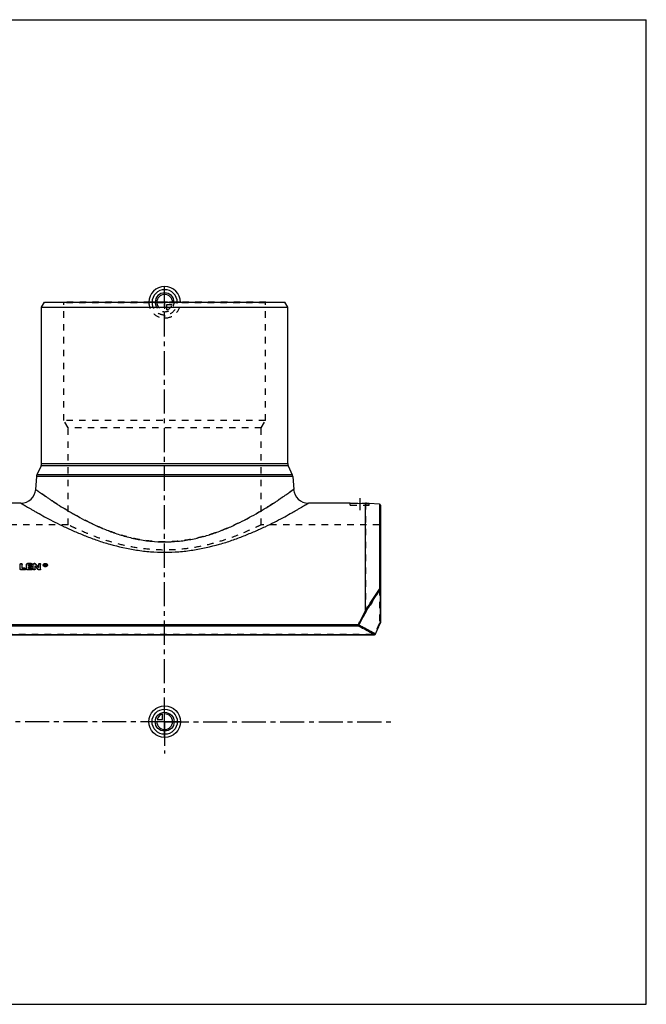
# Model space of a CAD drawing. Header units: millimetres. Extents: x 0 to 1000, y 0 to 1000.
# Tile 2 of 2: x 364 to 1000, y 0 to 1000. Entities that reach past the tile are written whole.
import ezdxf

# ---------------------------------------------------------------- set-up
doc = ezdxf.new("R2010")
doc.units = ezdxf.units.MM
doc.header["$LTSCALE"] = 65.185185
doc.linetypes.add('CENTER', pattern=[0.6, 0.375, -0.075, 0.075, -0.075])
doc.linetypes.add('HIDDEN', pattern=[0.2, 0.1, -0.1])
doc.layers.get('0').update_dxf_attribs({"linetype": 'CONTINUOUS'})
for name, color, linetype in [('ACHSEN_S', 7, 'CONTINUOUS'), ('FASEN', 7, 'CONTINUOUS'), ('KOERPER', 7, 'CONTINUOUS'), ('KONST.EL_MIT_GEO', 7, 'CONTINUOUS'), ('KURVEN', 7, 'CONTINUOUS'), ('RUNDUNG', 7, 'CONTINUOUS'), ('SCHNITT', 7, 'CONTINUOUS')]:
    doc.layers.add(name, color=color, linetype=linetype)

msp = doc.modelspace()

# ---------------------------------------------------------------- linework, layer by layer
at = {"color": 7, "linetype": 'Continuous'}
for p, q in [((0, 1000), (1000, 1000)), ((1000, 0), (1000, 1000)), ((0, 0), (1000, 0))]:
    msp.add_line(p, q, dxfattribs=at)
at = {"layer": 'ACHSEN_S', "color": 40, "linetype": 'CENTER'}
for q in [(511, 725.2), (272.3, 287), (741.2, 287), (511, 254.8)]:
    msp.add_line((511, 287), q, dxfattribs=at)
at = {"layer": 'FASEN', "color": 7, "linetype": 'Continuous'}
for p, q in [((386, 708), (388.9, 713)), ((388.9, 713), (633.1, 713)), ((636, 708), (633.1, 713)), ((386, 708), (636, 708)), ((729.1, 507.8), (718.5, 508.7))]:
    msp.add_line(p, q, dxfattribs=at)
at = {"layer": 'KOERPER', "color": 7, "linetype": 'Continuous'}
for p, q in [((386, 549.1), (386, 708)), ((636, 549.1), (636, 708)), ((365.1, 509), (322.5, 509)), ((699.5, 509), (656.9, 509))]:
    msp.add_line(p, q, dxfattribs=at)
at = {"layer": 'KOERPER', "color": 8, "linetype": 'HIDDEN'}
for p, q in [((413, 487), (293, 487)), ((729, 487), (609, 487))]:
    msp.add_line(p, q, dxfattribs=at)
at = {"layer": 'KONST.EL_MIT_GEO', "color": 8, "linetype": 'HIDDEN'}
for p, q in [((408.7, 712.5), (408.2, 713)), ((613.8, 713), (408.2, 713)), ((408.7, 593), (408.7, 712.5)), ((613.3, 712.5), (408.7, 712.5)), ((613.3, 712.5), (613.8, 713)), ((613.3, 593), (613.3, 712.5)), ((413, 585.6), (408.7, 593)), ((613.3, 593), (408.7, 593)), ((609, 585.6), (613.3, 593)), ((413, 487), (413, 585.6)), ((609, 585.6), (413, 585.6)), ((609, 487), (609, 585.6)), ((366.3, 442.6), (366.3, 442.8)), ((369, 442.6), (366.3, 442.6)), ((369, 442.6), (369, 442.8)), ((371.9, 447.4), (371.9, 447.6)), ((375.6, 447.4), (371.9, 447.4)), ((372.9, 445.1), (372.9, 445.3)), ((375.2, 445.1), (372.9, 445.1)), ((372.9, 442.6), (372.9, 442.8)), ((375.6, 442.6), (372.9, 442.6)), ((375.2, 445.1), (375.2, 445.3)), ((375.6, 447.4), (375.6, 447.6)), ((375.6, 442.6), (375.6, 442.8)), ((378.5, 447.4), (378.5, 447.6)), ((379.2, 447.4), (378.5, 447.4)), ((379.2, 447.4), (379.2, 447.6)), ((380, 447.1), (380, 447.3)), ((383.1, 443.6), (383.1, 443.8)), ((385.1, 441.9), (385.1, 442.1)), ((387.7, 445.9), (387.7, 446.1)), ((388.2, 445.9), (388.2, 446.1)), ((389.8, 446.7), (389.4, 446.7)), ((389.7, 446), (389.7, 446.2)), ((389.8, 446), (389.7, 446)), ((389.8, 446.7), (389.8, 447)), ((389.8, 446), (389.8, 446.2)), ((390, 446.2), (390, 446.4)), ((390.1, 445.9), (390.1, 446.1)), ((390.3, 446.3), (390.3, 446.4)), ((391.5, 445.9), (391.5, 446.1)), ((392, 445.9), (392, 446.1))]:
    msp.add_line(p, q, dxfattribs=at)
at = {"layer": 'KONST.EL_MIT_GEO', "color": 7, "linetype": 'Continuous'}
for p, q in [((364.3, 441.9), (364.3, 447)), ((365.3, 441.2), (365.3, 441.4)), ((369, 441.4), (365.3, 441.4)), ((369, 441.2), (365.3, 441.2)), ((366.3, 442.8), (366.3, 447)), ((369, 442.8), (366.3, 442.8)), ((369, 441.2), (369, 441.4)), ((369.9, 441.9), (369.9, 442.1)), ((370.9, 441.9), (370.9, 447)), ((375.6, 447.6), (371.9, 447.6)), ((371.9, 441.2), (371.9, 441.4)), ((375.6, 441.4), (371.9, 441.4)), ((375.6, 441.2), (371.9, 441.2)), ((372.9, 445.3), (372.9, 446.3)), ((375.6, 446.3), (372.9, 446.3)), ((375.6, 446), (372.9, 446)), ((375.2, 445.3), (372.9, 445.3)), ((372.9, 442.8), (372.9, 443.9)), ((375.2, 443.9), (372.9, 443.9)), ((375.2, 443.7), (372.9, 443.7)), ((375.6, 442.8), (372.9, 442.8)), ((375.2, 443.7), (375.2, 443.9)), ((375.6, 446), (375.6, 446.3)), ((375.6, 441.2), (375.6, 441.4)), ((376.2, 444.4), (376.2, 444.6)), ((376.6, 446.7), (376.6, 447)), ((376.6, 441.9), (376.6, 442.1)), ((377.5, 441.9), (377.5, 447)), ((379.2, 447.6), (378.5, 447.6)), ((379.5, 441.9), (379.5, 445.3)), ((382.6, 441.5), (382.6, 441.8)), ((383.1, 443.8), (383.1, 447)), ((383.5, 441.2), (383.5, 441.4)), ((384.1, 441.4), (383.5, 441.4)), ((384.1, 441.2), (383.5, 441.2)), ((384.1, 441.2), (384.1, 441.4)), ((385.1, 442.1), (385.1, 447)), ((389.4, 445.1), (389.4, 447)), ((389.8, 447), (389.4, 447)), ((389.7, 445.3), (389.4, 445.3)), ((389.7, 445.1), (389.4, 445.1)), ((389.7, 446.2), (389.7, 446.7)), ((389.8, 446.7), (389.7, 446.7)), ((389.8, 446.5), (389.7, 446.5)), ((389.8, 446.2), (389.7, 446.2)), ((389.7, 445.1), (389.7, 446)), ((389.8, 446), (389.7, 446)), ((389.8, 445.8), (389.7, 445.8)), ((389.8, 446.5), (389.8, 446.7)), ((389.8, 445.8), (389.8, 446)), ((390, 446.4), (390, 446.5)), ((390, 445.1), (390, 445.3)), ((390.3, 445.3), (390, 445.3)), ((390.3, 445.1), (390, 445.1)), ((390.3, 446.4), (390.3, 446.5)), ((390.3, 446.2), (390.3, 446.3)), ((390.3, 445.1), (390.3, 445.3))]:
    msp.add_line(p, q, dxfattribs=at)
for centre, radius, start, end in [((54.7, 156.7), 434.5, 40.9981, 41.6155), ((55.2, 156.5), 434.1, 41.0364, 41.654), ((64.3, 163.1), 424.8, 41.3622, 41.9891), ((389.8, 444.8), 2.24, 98.6793, 103.7529), ((389.8, 447.2), 2.26, 258.6814, 263.8096), ((389.8, 444.8), 2.32, 96.2041, 98.705), ((389.9, 444.7), 2.38, 86.3842, 96.1726), ((389.8, 446.1), 0.356, 85.8522, 90.0123), ((389.8, 446.6), 0.351, 270.0059, 274.248), ((389.8, 446.2), 0.28, 63.1768, 68.0794), ((389.9, 446.4), 0.124, 351.4978, 359.9784), ((390.1, 446.2), 0.285, 347.077, 359.9451)]:
    msp.add_arc(centre, radius, start, end, dxfattribs=at)
at = {"layer": 'KONST.EL_MIT_GEO', "color": 8, "linetype": 'HIDDEN'}
for centre, radius, start, end in [((64.8, 162.9), 424.4, 41.4006, 42.0276), ((389, 445.9), 0.812, 172.4592, 180.0179), ((390.7, 445.9), 0.812, 359.9827, 7.546)]:
    msp.add_arc(centre, radius, start, end, dxfattribs=at)
at = {"layer": 'KONST.EL_MIT_GEO', "color": 7, "linetype": 'Continuous'}
for centre, end_param in [((390, 287), -0.7983), ((390.3, 287), -0.79782)]:
    msp.add_ellipse(centre, major_axis=(-35.4, 222.2), ratio=0.15403, start_param=-0.80265, end_param=end_param, dxfattribs=at)
at = {"layer": 'KONST.EL_MIT_GEO', "color": 8, "linetype": 'HIDDEN'}
for points, knots in [([(609, 487), (606.5, 485.8), (597, 481.3), (582.7, 475.2), (565.1, 469.3), (548.5, 465), (530.2, 462.1), (511, 461), (491.8, 462.1), (473.5, 465), (456.9, 469.3), (439.3, 475.2), (425, 481.3), (415.5, 485.8), (413, 487)], [0, 0, 0, 0, 0.04132, 0.15329, 0.2287, 0.31346, 0.40492, 0.5, 0.59508, 0.68654, 0.7713, 0.84671, 0.95868, 1, 1, 1, 1]), ([(364.3, 446.7), (364.3, 446.8), (364.4, 447), (364.6, 447.2), (365, 447.4), (365.3, 447.4), (365.7, 447.4), (366, 447.2), (366.3, 447), (366.3, 446.8), (366.3, 446.7)], [0, 0, 0, 0, 0.10499, 0.22061, 0.35586, 0.49977, 0.64457, 0.77913, 0.89514, 1, 1, 1, 1]), ([(369, 442.6), (369.1, 442.6), (369.3, 442.6), (369.7, 442.5), (369.9, 442.2), (369.9, 442), (369.9, 441.9)], [0, 0, 0, 0, 0.29022, 0.55313, 0.79058, 1, 1, 1, 1]), ([(370.9, 446.7), (370.9, 446.8), (371, 447), (371.2, 447.2), (371.6, 447.4), (371.8, 447.4), (371.9, 447.4)], [0, 0, 0, 0, 0.20782, 0.44196, 0.70896, 1, 1, 1, 1]), ([(375.2, 445.1), (375.4, 445.1), (375.6, 445), (375.9, 444.9), (376.2, 444.7), (376.2, 444.5), (376.2, 444.4)], [0, 0, 0, 0, 0.29177, 0.55544, 0.79233, 1, 1, 1, 1]), ([(375.6, 447.4), (375.7, 447.4), (375.9, 447.4), (376.3, 447.2), (376.5, 447), (376.6, 446.8), (376.6, 446.7)], [0, 0, 0, 0, 0.2933, 0.55774, 0.79407, 1, 1, 1, 1]), ([(375.6, 442.6), (375.7, 442.6), (375.9, 442.6), (376.3, 442.5), (376.5, 442.2), (376.6, 442), (376.6, 441.9)], [0, 0, 0, 0, 0.29022, 0.55313, 0.79058, 1, 1, 1, 1]), ([(377.5, 446.7), (377.5, 446.8), (377.6, 447), (377.8, 447.2), (378.2, 447.4), (378.4, 447.4), (378.5, 447.4)], [0, 0, 0, 0, 0.20782, 0.44196, 0.70896, 1, 1, 1, 1]), ([(379.2, 447.4), (379.3, 447.4), (379.6, 447.4), (379.9, 447.3), (380, 447.1)], [0, 0, 0, 0, 0.27435, 1, 1, 1, 1]), ([(383.1, 446.7), (383.1, 446.8), (383.2, 447), (383.4, 447.2), (383.7, 447.4), (384.1, 447.4), (384.5, 447.4), (384.8, 447.2), (385, 447), (385.1, 446.8), (385.1, 446.7)], [0, 0, 0, 0, 0.10499, 0.22061, 0.35586, 0.49977, 0.64457, 0.77913, 0.89514, 1, 1, 1, 1]), ([(387.7, 445.9), (387.7, 446.1), (387.8, 446.6), (388.3, 447), (389, 447.4), (389.9, 447.5), (390.7, 447.4), (391.4, 447), (391.9, 446.6), (392, 446.1), (392, 445.9)], [0, 0, 0, 0, 0.10451, 0.22119, 0.35547, 0.50016, 0.6445, 0.77902, 0.89562, 1, 1, 1, 1]), ([(388.2, 445.9), (388.2, 445.8), (388.3, 445.4), (388.7, 445.1), (389.2, 444.8), (389.9, 444.7), (390.5, 444.8), (391, 445.1), (391.4, 445.4), (391.5, 445.8), (391.5, 445.9)], [0, 0, 0, 0, 0.10449, 0.2213, 0.35581, 0.49977, 0.64417, 0.77841, 0.89536, 1, 1, 1, 1]), ([(389.8, 446.7), (389.8, 446.7), (390, 446.7), (390.2, 446.6), (390.3, 446.5), (390.3, 446.4), (390.3, 446.3)], [0, 0, 0, 0, 0.28812, 0.55785, 0.79106, 1, 1, 1, 1]), ([(389.8, 446), (389.8, 446), (389.9, 446), (390, 446.2), (390, 446.2)], [0, 0, 0, 0, 0.56091, 1, 1, 1, 1])]:
    msp.add_open_spline(points, degree=3, knots=knots, dxfattribs=at)
at = {"layer": 'KONST.EL_MIT_GEO', "color": 7, "linetype": 'Continuous'}
for points, knots in [([(364.3, 447), (364.3, 447), (364.4, 447.2), (364.6, 447.5), (365, 447.6), (365.3, 447.7), (365.7, 447.6), (366, 447.5), (366.3, 447.2), (366.3, 447), (366.3, 447)], [0, 0, 0, 0, 0.1037, 0.22085, 0.35499, 0.5, 0.64501, 0.77915, 0.89631, 1, 1, 1, 1]), ([(365.3, 441.4), (365.2, 441.4), (364.9, 441.5), (364.6, 441.6), (364.4, 441.8), (364.3, 442), (364.3, 442.1)], [0, 0, 0, 0, 0.28654, 0.55322, 0.78898, 1, 1, 1, 1]), ([(365.3, 441.2), (365.2, 441.2), (364.9, 441.2), (364.6, 441.4), (364.4, 441.6), (364.3, 441.8), (364.3, 441.9)], [0, 0, 0, 0, 0.28698, 0.55329, 0.7881, 1, 1, 1, 1]), ([(369, 442.8), (369.1, 442.8), (369.3, 442.8), (369.7, 442.7), (369.9, 442.4), (369.9, 442.2), (369.9, 442.1)], [0, 0, 0, 0, 0.28684, 0.55355, 0.78903, 1, 1, 1, 1]), ([(369.9, 442.1), (369.9, 442), (369.9, 441.8), (369.7, 441.6), (369.3, 441.5), (369.1, 441.4), (369, 441.4)], [0, 0, 0, 0, 0.21102, 0.44677, 0.71349, 1, 1, 1, 1]), ([(369.9, 441.9), (369.9, 441.8), (369.9, 441.6), (369.7, 441.4), (369.3, 441.2), (369.1, 441.2), (369, 441.2)], [0, 0, 0, 0, 0.21066, 0.44705, 0.71069, 1, 1, 1, 1]), ([(370.9, 447), (370.9, 447), (371, 447.2), (371.2, 447.5), (371.6, 447.6), (371.8, 447.6), (371.9, 447.6)], [0, 0, 0, 0, 0.2074, 0.44175, 0.71, 1, 1, 1, 1]), ([(371.9, 441.4), (371.8, 441.4), (371.6, 441.5), (371.2, 441.6), (371, 441.8), (370.9, 442), (370.9, 442.1)], [0, 0, 0, 0, 0.28654, 0.55322, 0.78898, 1, 1, 1, 1]), ([(371.9, 441.2), (371.8, 441.2), (371.6, 441.2), (371.2, 441.4), (371, 441.6), (370.9, 441.8), (370.9, 441.9)], [0, 0, 0, 0, 0.28698, 0.55329, 0.7881, 1, 1, 1, 1]), ([(375.2, 445.3), (375.4, 445.3), (375.6, 445.2), (375.9, 445.1), (376.2, 444.9), (376.2, 444.7), (376.2, 444.6)], [0, 0, 0, 0, 0.28842, 0.5559, 0.7908, 1, 1, 1, 1]), ([(376.2, 444.6), (376.2, 444.5), (376.2, 444.3), (375.9, 444.1), (375.6, 443.9), (375.4, 443.9), (375.2, 443.9)], [0, 0, 0, 0, 0.20925, 0.44443, 0.71192, 1, 1, 1, 1]), ([(376.2, 444.4), (376.2, 444.3), (376.2, 444.1), (375.9, 443.8), (375.6, 443.7), (375.4, 443.7), (375.2, 443.7)], [0, 0, 0, 0, 0.2089, 0.44475, 0.70915, 1, 1, 1, 1]), ([(375.6, 447.6), (375.7, 447.6), (375.9, 447.6), (376.3, 447.5), (376.5, 447.2), (376.6, 447), (376.6, 447)], [0, 0, 0, 0, 0.29001, 0.55827, 0.7926, 1, 1, 1, 1]), ([(376.6, 447), (376.6, 446.9), (376.5, 446.7), (376.3, 446.4), (375.9, 446.3), (375.7, 446.3), (375.6, 446.3)], [0, 0, 0, 0, 0.20746, 0.44207, 0.71034, 1, 1, 1, 1]), ([(376.6, 446.7), (376.6, 446.6), (376.5, 446.4), (376.3, 446.2), (375.9, 446.1), (375.7, 446), (375.6, 446)], [0, 0, 0, 0, 0.20716, 0.44246, 0.70763, 1, 1, 1, 1]), ([(375.6, 442.8), (375.7, 442.8), (375.9, 442.8), (376.3, 442.7), (376.5, 442.4), (376.6, 442.2), (376.6, 442.1)], [0, 0, 0, 0, 0.28684, 0.55355, 0.78903, 1, 1, 1, 1]), ([(376.6, 442.1), (376.6, 442), (376.5, 441.8), (376.3, 441.6), (375.9, 441.5), (375.7, 441.4), (375.6, 441.4)], [0, 0, 0, 0, 0.21102, 0.44677, 0.71349, 1, 1, 1, 1]), ([(376.6, 441.9), (376.6, 441.8), (376.5, 441.6), (376.3, 441.4), (375.9, 441.2), (375.7, 441.2), (375.6, 441.2)], [0, 0, 0, 0, 0.21066, 0.44705, 0.71069, 1, 1, 1, 1]), ([(377.5, 447), (377.5, 447), (377.6, 447.2), (377.8, 447.5), (378.2, 447.6), (378.4, 447.6), (378.5, 447.6)], [0, 0, 0, 0, 0.2074, 0.44175, 0.71, 1, 1, 1, 1]), ([(379.5, 442.1), (379.5, 442), (379.5, 441.8), (379.2, 441.6), (378.9, 441.5), (378.5, 441.4), (378.2, 441.5), (377.8, 441.6), (377.6, 441.8), (377.5, 442), (377.5, 442.1)], [0, 0, 0, 0, 0.1055, 0.22338, 0.35674, 0.5, 0.64326, 0.77662, 0.8945, 1, 1, 1, 1]), ([(379.5, 441.9), (379.5, 441.8), (379.5, 441.6), (379.2, 441.4), (378.9, 441.2), (378.5, 441.2), (378.2, 441.2), (377.8, 441.4), (377.6, 441.6), (377.5, 441.8), (377.5, 441.9)], [0, 0, 0, 0, 0.10678, 0.22308, 0.35756, 0.49978, 0.64287, 0.77666, 0.89336, 1, 1, 1, 1]), ([(379.2, 447.6), (379.3, 447.6), (379.6, 447.6), (379.9, 447.5), (380, 447.3)], [0, 0, 0, 0, 0.27282, 1, 1, 1, 1]), ([(383.5, 441.4), (383.4, 441.4), (383.1, 441.4), (382.8, 441.6), (382.6, 441.8)], [0, 0, 0, 0, 0.27129, 1, 1, 1, 1]), ([(383.5, 441.2), (383.4, 441.2), (383.1, 441.2), (382.8, 441.4), (382.6, 441.5)], [0, 0, 0, 0, 0.2729, 1, 1, 1, 1]), ([(383.1, 447), (383.1, 447), (383.2, 447.2), (383.4, 447.5), (383.7, 447.6), (384.1, 447.7), (384.5, 447.6), (384.8, 447.5), (385, 447.2), (385.1, 447), (385.1, 447)], [0, 0, 0, 0, 0.1037, 0.22085, 0.35499, 0.5, 0.64501, 0.77915, 0.89631, 1, 1, 1, 1]), ([(385.1, 442.1), (385.1, 442), (385, 441.8), (384.8, 441.6), (384.5, 441.5), (384.2, 441.4), (384.1, 441.4)], [0, 0, 0, 0, 0.21102, 0.4468, 0.71349, 1, 1, 1, 1]), ([(385.1, 441.9), (385.1, 441.8), (385, 441.6), (384.8, 441.4), (384.5, 441.2), (384.2, 441.2), (384.1, 441.2)], [0, 0, 0, 0, 0.21136, 0.44685, 0.71232, 1, 1, 1, 1]), ([(387.7, 446.1), (387.7, 446.3), (387.8, 446.8), (388.3, 447.3), (389, 447.6), (389.9, 447.7), (390.7, 447.6), (391.4, 447.3), (391.9, 446.8), (392, 446.3), (392, 446.1)], [0, 0, 0, 0, 0.10399, 0.22117, 0.35516, 0.5, 0.64484, 0.77883, 0.89601, 1, 1, 1, 1]), ([(392, 446.1), (392, 445.9), (391.9, 445.5), (391.4, 445), (390.7, 444.7), (389.9, 444.6), (389, 444.7), (388.3, 445), (387.8, 445.5), (387.7, 445.9), (387.7, 446.1)], [0, 0, 0, 0, 0.10404, 0.22154, 0.35554, 0.5, 0.64446, 0.77846, 0.89596, 1, 1, 1, 1]), ([(392, 445.9), (392, 445.7), (391.9, 445.3), (391.4, 444.8), (390.7, 444.5), (389.9, 444.4), (389, 444.5), (388.3, 444.8), (387.8, 445.3), (387.7, 445.7), (387.7, 445.9)], [0, 0, 0, 0, 0.10456, 0.22153, 0.35581, 0.50016, 0.64416, 0.77867, 0.89557, 1, 1, 1, 1]), ([(391.5, 446.1), (391.5, 446.3), (391.4, 446.6), (391, 447), (390.5, 447.2), (389.9, 447.3), (389.2, 447.2), (388.7, 447), (388.3, 446.6), (388.2, 446.3), (388.2, 446.1)], [0, 0, 0, 0, 0.10399, 0.22121, 0.35521, 0.5, 0.6448, 0.77879, 0.89601, 1, 1, 1, 1]), ([(388.3, 446.3), (388.3, 446.3), (388.3, 446.2), (388.2, 446.1), (388.2, 446)], [0, 0, 0, 0, 0.2561, 1, 1, 1, 1]), ([(388.2, 446.1), (388.2, 446), (388.3, 445.8), (388.5, 445.4), (388.9, 445.2), (389.2, 445.1), (389.4, 445)], [0, 0, 0, 0, 0.21421, 0.44865, 0.71182, 1, 1, 1, 1]), ([(389.3, 447), (389.2, 447), (388.8, 446.9), (388.5, 446.6), (388.3, 446.3)], [0, 0, 0, 0, 0.27714, 1, 1, 1, 1]), ([(389.6, 445), (389.8, 445), (390.1, 445), (390.3, 445), (390.4, 445.1)], [0, 0, 0, 0, 0.75268, 1, 1, 1, 1]), ([(389.8, 447), (389.8, 447), (390, 446.9), (390.2, 446.8), (390.3, 446.7), (390.3, 446.6), (390.3, 446.5)], [0, 0, 0, 0, 0.28971, 0.55782, 0.79229, 1, 1, 1, 1]), ([(390, 446.5), (390, 446.6), (389.9, 446.7), (389.8, 446.7), (389.8, 446.7)], [0, 0, 0, 0, 0.43761, 1, 1, 1, 1]), ([(389.8, 446.2), (389.8, 446.2), (389.9, 446.3), (390, 446.4), (390, 446.4)], [0, 0, 0, 0, 0.55506, 1, 1, 1, 1]), ([(390, 446.4), (390, 446.4), (390, 446.4), (389.9, 446.5), (389.9, 446.5)], [0, 0, 0, 0, 0.22723, 1, 1, 1, 1]), ([(391.4, 446.3), (391.3, 446.6), (390.8, 446.9), (390.3, 447.1), (390, 447.1)], [0, 0, 0, 0, 0.45925, 1, 1, 1, 1]), ([(390.2, 446.2), (390.2, 446.2), (390.2, 446.1), (390.1, 446.1), (390.1, 446.1)], [0, 0, 0, 0, 0.24025, 1, 1, 1, 1]), ([(390.3, 446.1), (390.3, 446.1), (390.3, 446), (390.2, 445.9), (390.2, 445.9)], [0, 0, 0, 0, 0.23059, 1, 1, 1, 1]), ([(390.3, 446.4), (390.3, 446.4), (390.3, 446.3), (390.3, 446.2), (390.3, 446.2)], [0, 0, 0, 0, 0.73677, 1, 1, 1, 1]), ([(390.4, 445.1), (390.6, 445.1), (390.8, 445.2), (391.2, 445.5), (391.4, 445.8), (391.5, 446), (391.5, 446.1)], [0, 0, 0, 0, 0.28724, 0.54932, 0.78402, 1, 1, 1, 1]), ([(391.5, 446), (391.5, 446.1), (391.5, 446.2), (391.4, 446.3), (391.4, 446.3)], [0, 0, 0, 0, 0.2439, 1, 1, 1, 1])]:
    msp.add_open_spline(points, degree=3, knots=knots, dxfattribs=at)
for points in [[(389.9, 446.5), (389.9, 446.5), (389.8, 446.5), (389.8, 446.5)], [(390, 445.1), (389.9, 445.3), (389.9, 445.6), (389.8, 445.8)], [(390.3, 446.2), (390.3, 446.2), (390.2, 446.2), (390.2, 446.2)]]:
    msp.add_open_spline(points, degree=3, dxfattribs=at)
at = {"layer": 'KONST.EL_MIT_GEO', "color": 8, "linetype": 'HIDDEN'}
for points in [[(390, 446.3), (390, 446.3), (390, 446.4), (390, 446.4)], [(390.3, 445.1), (390.3, 445.4), (390.2, 445.6), (390.1, 445.9)], [(390.2, 445.9), (390.1, 445.9), (390.1, 445.9), (390.1, 445.9)]]:
    msp.add_open_spline(points, degree=3, dxfattribs=at)
at = {"layer": 'KURVEN', "color": 40, "linetype": 'Continuous'}
for p, q in [((511, 713), (511, 729)), ((511, 271), (511, 303)), ((508.8, 289.2), (508.8, 294.7)), ((527, 287), (495, 287)), ((503.3, 289.2), (508.8, 289.2))]:
    msp.add_line(p, q, dxfattribs=at)
at = {"layer": 'KURVEN', "color": 8, "linetype": 'HIDDEN'}
for p, q in [((527, 713), (495, 713)), ((511, 713), (511, 697.1)), ((513.2, 705.3), (513.2, 710.8)), ((513.2, 710.8), (518.7, 710.8))]:
    msp.add_line(p, q, dxfattribs=at)
at = {"layer": 'KURVEN', "color": 40, "linetype": 'Continuous'}
for radius in [16, 12.8, 9.6]:
    msp.add_circle((511, 287), radius, dxfattribs=at)
for centre, radius, start, end in [((511, 713), 16, 0, 180), ((511, 713), 12.8, 0, 180), ((511, 713), 9.6, 0, 179.9999), ((511, 713), 8, 0, 179.9999), ((511, 287), 8, 180, 90), ((511, 287), 8, 105.962, 164.038)]:
    msp.add_arc(centre, radius, start, end, dxfattribs=at)
at = {"layer": 'KURVEN', "color": 8, "linetype": 'HIDDEN'}
for radius, start, end in [(16, 180, 360), (12.8, 180, 360), (9.6, 179.9999, 360), (8, 179.9999, 270), (8, 285.962, 344.038)]:
    msp.add_arc((511, 713), radius, start, end, dxfattribs=at)
at = {"layer": 'RUNDUNG', "color": 7, "linetype": 'Continuous'}
for p, q in [((385.6, 547), (381.4, 537.8)), ((636.4, 547), (385.6, 547)), ((386, 549.1), (636, 549.1)), ((636.4, 547), (640.6, 537.8)), ((380.9, 536.1), (380, 523)), ((641.1, 536.1), (380.9, 536.1)), ((640.6, 537.8), (381.4, 537.8)), ((641.1, 536.1), (642, 523)), ((729.1, 507.8), (729.1, 421.7)), ((730, 506.8), (730, 387.4)), ((730, 421.1), (729.8, 421.1)), ((729.8, 421.1), (729.8, 387.4)), ((314.4, 385.6), (707.6, 385.6)), ((314.4, 384.3), (707.6, 384.3)), ((707.6, 385.6), (707.6, 384.3)), ((730, 387.4), (729.8, 387.4)), ((297.9, 375.5), (724.1, 375.5)), ((297.9, 375.4), (724.1, 375.4)), ((724.1, 375.5), (724.1, 375.4))]:
    msp.add_line(p, q, dxfattribs=at)
at = {"layer": 'RUNDUNG', "color": 8, "linetype": 'HIDDEN'}
for p, q in [((729, 487), (729, 386.9)), ((715, 399.8), (715, 399.8)), ((727.1, 380.9), (727.2, 380.9)), ((727.7, 382.1), (727.7, 382.1)), ((728.3, 383.4), (728.3, 383.4)), ((728.8, 384.6), (728.8, 384.6)), ((729.4, 385.9), (729.4, 385.9)), ((297.9, 375.9), (724.1, 375.9)), ((724.1, 375.5), (724.1, 375.9)), ((725.5, 377.1), (725.5, 377.1)), ((726.1, 378.3), (726.1, 378.4)), ((726.6, 379.6), (726.6, 379.6))]:
    msp.add_line(p, q, dxfattribs=at)
at = {"layer": 'RUNDUNG', "color": 7, "linetype": 'Continuous'}
msp.add_lwpolyline([(725.1, 376), (725.5, 377.1), (726.1, 378.4), (726.6, 379.6), (727.2, 380.9), (727.7, 382.1), (728.3, 383.4), (728.8, 384.6), (729.4, 385.9), (729.9, 387)], dxfattribs=at)
for centre, radius, start, end in [((381, 549.1), 5, 335.556, 360), ((641, 549.1), 5, 180, 204.444), ((385.9, 535.8), 5, 155.556, 176), ((636.1, 535.8), 5, 4, 24.444), ((365.1, 524), 15, 270, 356), ((656.9, 524), 15, 184, 270), ((729, 506.8), 1, 0, 85), ((1052.8, 238.1), 355.8, 155.1941, 157.1389), ((729, 387.4), 1, 335.2703, 360), ((724.1, 376.4), 1, 270, 337.2545)]:
    msp.add_arc(centre, radius, start, end, dxfattribs=at)
at = {"layer": 'RUNDUNG', "color": 8, "linetype": 'HIDDEN'}
for centre, radius, start, end in [((729, 488), 1, 270, 360), ((1048.4, 239.1), 351.9, 155.1556, 157.1127), ((1041, 242.3), 343.9, 155.1325, 157.1352), ((1046.2, 241), 348.7, 155.1704, 157.155), ((724.9, 376.1), 0.173, 335.1443, 337.2566)]:
    msp.add_arc(centre, radius, start, end, dxfattribs=at)
for points, knots in [([(642, 523), (642, 523), (642, 522.9), (641.9, 522.9), (641.9, 522.9), (641.8, 522.8), (641.7, 522.8), (641.5, 522.6), (641.3, 522.5), (640.9, 522.2), (640.5, 521.9), (639.9, 521.5), (639.1, 520.9), (637.8, 519.9), (636, 518.7), (633.9, 517.3), (631.6, 515.6), (629, 513.9), (626.1, 511.9), (623, 509.9), (618.3, 506.9), (611.9, 502.9), (603.6, 498), (594.5, 493), (584.6, 488), (573.9, 483.2), (562.5, 478.8), (550.4, 475), (537.7, 472), (524.5, 470.1), (511, 469.5), (497.5, 470.1), (484.3, 472), (471.6, 475), (459.5, 478.8), (448.1, 483.2), (437.4, 488), (427.5, 493), (418.4, 498), (410.1, 502.9), (403.7, 506.9), (399, 509.9), (395.9, 511.9), (393, 513.9), (390.4, 515.6), (388.1, 517.3), (386, 518.7), (384.2, 519.9), (382.9, 520.9), (382.1, 521.5), (381.5, 521.9), (381.1, 522.2), (380.7, 522.5), (380.5, 522.6), (380.3, 522.8), (380.2, 522.8), (380.1, 522.9), (380.1, 522.9), (380, 522.9), (380, 523), (380, 523)], [0, 0, 0, 0, 0.00004, 0.00018, 0.0004, 0.00071, 0.00112, 0.00161, 0.00285, 0.00445, 0.00639, 0.00868, 0.01131, 0.01756, 0.02509, 0.03386, 0.0438, 0.05486, 0.06696, 0.08005, 0.09407, 0.12467, 0.15832, 0.19465, 0.23334, 0.27412, 0.31674, 0.36095, 0.40648, 0.45298, 0.5, 0.54702, 0.59352, 0.63905, 0.68326, 0.72588, 0.76666, 0.80535, 0.84168, 0.87533, 0.90593, 0.91995, 0.93304, 0.94514, 0.9562, 0.96614, 0.97491, 0.98244, 0.98869, 0.99132, 0.99361, 0.99555, 0.99715, 0.99839, 0.99888, 0.99929, 0.9996, 0.99982, 0.99996, 1, 1, 1, 1]), ([(729.1, 421.7), (727.9, 419.9), (723.1, 412.7), (718.4, 405.4), (715, 399.7)], [0, 0, 0, 0, 0.24385, 1, 1, 1, 1]), ([(729.8, 421.1), (728.6, 419.3), (723.8, 412.1), (719.1, 404.8), (715.7, 399.2)], [0, 0, 0, 0, 0.24385, 1, 1, 1, 1]), ([(729.8, 421.1), (729.7, 421.2), (729.5, 421.5), (729.2, 421.6), (729.1, 421.7)], [0, 0, 0, 0, 0.48228, 1, 1, 1, 1]), ([(715.7, 399.2), (715, 398.1), (712.5, 393.4), (710.1, 388.7), (708.3, 385.2)], [0, 0, 0, 0, 0.24731, 1, 1, 1, 1]), ([(715, 399.7), (715, 399.7), (715, 399.8), (715, 399.8), (715, 399.8)], [0, 0, 0, 0, 0.26572, 1, 1, 1, 1]), ([(715, 399.7), (715.1, 399.7), (715.3, 399.6), (715.6, 399.4), (715.7, 399.2)], [0, 0, 0, 0, 0.26233, 1, 1, 1, 1]), ([(707.6, 384.3), (707.6, 384.3), (707.9, 384.4), (708.1, 384.7), (708.2, 385), (708.3, 385.2)], [0, 0, 0, 0, 0.22545, 0.60489, 1, 1, 1, 1]), ([(729, 386.9), (729.1, 386.9), (729.4, 386.9), (729.7, 387), (729.9, 387.2), (730, 387.4), (730, 387.4)], [0, 0, 0, 0, 0.31966, 0.60396, 0.82895, 1, 1, 1, 1]), ([(729.9, 387), (729.9, 387), (729.8, 386.9), (729.6, 386.8), (729.3, 386.8), (729.1, 386.9), (729, 386.9)], [0, 0, 0, 0, 0.16948, 0.38991, 0.67188, 1, 1, 1, 1]), ([(729.8, 387.1), (729.8, 387.1), (729.8, 387.1), (729.7, 387.1), (729.7, 387.1)], [0, 0, 0, 0, 0.23857, 1, 1, 1, 1]), ([(729.9, 387), (729.9, 387.1), (729.9, 387.2), (729.8, 387.4), (729.8, 387.4)], [0, 0, 0, 0, 0.42304, 1, 1, 1, 1]), ([(729.9, 387.2), (729.9, 387.2), (729.9, 387.2), (729.8, 387.2), (729.8, 387.1)], [0, 0, 0, 0, 0.23557, 1, 1, 1, 1]), ([(730, 387.4), (730, 387.4), (730, 387.3), (730, 387.3), (729.9, 387.2)], [0, 0, 0, 0, 0.23569, 1, 1, 1, 1]), ([(724.1, 375.9), (724.2, 375.9), (724.4, 375.8), (724.8, 375.8), (725, 375.9), (725.1, 376)], [0, 0, 0, 0, 0.34123, 0.63261, 1, 1, 1, 1])]:
    msp.add_open_spline(points, degree=3, knots=knots, dxfattribs=at)
at = {"layer": 'RUNDUNG', "color": 7, "linetype": 'Continuous'}
for points, knots in [([(380, 523), (380, 523), (380, 522.9), (380.1, 522.9), (380.1, 522.9), (380.2, 522.8), (380.3, 522.8), (380.5, 522.6), (380.7, 522.5), (381.1, 522.2), (381.5, 521.9), (382.1, 521.5), (382.9, 520.9), (384.2, 519.9), (386, 518.7), (388.1, 517.3), (390.4, 515.6), (393, 513.9), (395.9, 511.9), (399, 509.9), (403.7, 506.9), (410.1, 502.9), (418.4, 498), (427.5, 493), (437.4, 488), (448.1, 483.2), (459.5, 478.8), (471.6, 475), (484.3, 472), (497.5, 470.1), (511, 469.5), (524.5, 470.1), (537.7, 472), (550.4, 475), (562.5, 478.8), (573.9, 483.2), (584.6, 488), (594.5, 493), (603.6, 498), (611.9, 502.9), (618.3, 506.9), (623, 509.9), (626.1, 511.9), (629, 513.9), (631.6, 515.6), (633.9, 517.3), (636, 518.7), (637.8, 519.9), (639.1, 520.9), (639.9, 521.5), (640.5, 521.9), (640.9, 522.2), (641.3, 522.5), (641.5, 522.6), (641.7, 522.8), (641.8, 522.8), (641.9, 522.9), (641.9, 522.9), (642, 522.9), (642, 523), (642, 523)], [0, 0, 0, 0, 0.00004, 0.00018, 0.0004, 0.00071, 0.00112, 0.00161, 0.00285, 0.00445, 0.00639, 0.00868, 0.01131, 0.01756, 0.02509, 0.03386, 0.0438, 0.05486, 0.06696, 0.08005, 0.09407, 0.12467, 0.15832, 0.19465, 0.23334, 0.27412, 0.31674, 0.36095, 0.40648, 0.45298, 0.5, 0.54702, 0.59352, 0.63905, 0.68326, 0.72588, 0.76666, 0.80535, 0.84168, 0.87533, 0.90593, 0.91995, 0.93304, 0.94514, 0.9562, 0.96614, 0.97491, 0.98244, 0.98869, 0.99132, 0.99361, 0.99555, 0.99715, 0.99839, 0.99888, 0.99929, 0.9996, 0.99982, 0.99996, 1, 1, 1, 1]), ([(365.1, 509), (365.1, 509), (365.1, 509), (365.1, 509), (365.2, 508.9), (365.3, 508.9), (365.4, 508.8), (365.6, 508.7), (365.9, 508.5), (366.3, 508.3), (366.8, 507.9), (367.5, 507.6), (368.5, 507), (370, 506.1), (372, 504.8), (374.4, 503.4), (377.2, 501.9), (380.2, 500.1), (384.8, 497.6), (391.3, 494), (399.8, 489.6), (409.3, 484.9), (419.7, 480.2), (430.8, 475.6), (442.8, 471.1), (459.8, 465.7), (477.9, 461.7), (496.6, 459.5), (511, 458.9), (525.4, 459.5), (544.1, 461.7), (562.2, 465.7), (579.2, 471.1), (591.2, 475.6), (602.3, 480.2), (612.7, 484.9), (622.2, 489.6), (630.7, 494), (637.2, 497.6), (641.8, 500.1), (644.8, 501.9), (647.6, 503.4), (650, 504.8), (652, 506.1), (653.5, 507), (654.5, 507.6), (655.2, 507.9), (655.7, 508.3), (656.1, 508.5), (656.4, 508.7), (656.6, 508.8), (656.7, 508.9), (656.8, 508.9), (656.9, 509), (656.9, 509), (656.9, 509), (656.9, 509)], [0, 0, 0, 0, 0.00005, 0.00018, 0.00041, 0.00073, 0.00114, 0.00164, 0.00291, 0.00454, 0.00653, 0.00886, 0.01154, 0.01791, 0.02559, 0.03452, 0.04463, 0.05587, 0.06816, 0.09564, 0.12658, 0.16053, 0.19709, 0.23591, 0.27669, 0.31915, 0.40799, 0.45379, 0.5, 0.54621, 0.59201, 0.68085, 0.72331, 0.76409, 0.80291, 0.83947, 0.87342, 0.90436, 0.93184, 0.94413, 0.95537, 0.96548, 0.97441, 0.98209, 0.98846, 0.99114, 0.99347, 0.99546, 0.99709, 0.99836, 0.99886, 0.99927, 0.99959, 0.99982, 0.99995, 1, 1, 1, 1]), ([(715, 399.7), (716.2, 401.6), (720.7, 409), (725.5, 416.3), (729.1, 421.7)], [0, 0, 0, 0, 0.25597, 1, 1, 1, 1]), ([(715.7, 399.2), (716.8, 401.1), (721.4, 408.5), (726.2, 415.8), (729.8, 421.1)], [0, 0, 0, 0, 0.25597, 1, 1, 1, 1]), ([(730, 421.1), (730, 421.2), (729.9, 421.3), (729.7, 421.5), (729.4, 421.7), (729.2, 421.7), (729.1, 421.7)], [0, 0, 0, 0, 0.19461, 0.42409, 0.69696, 1, 1, 1, 1]), ([(729.1, 421.7), (729.2, 421.6), (729.5, 421.5), (729.7, 421.2), (729.8, 421.1)], [0, 0, 0, 0, 0.51772, 1, 1, 1, 1]), ([(707.6, 385.6), (708.2, 386.8), (710.6, 391.6), (713.1, 396.3), (715, 399.8)], [0, 0, 0, 0, 0.25266, 1, 1, 1, 1]), ([(708.3, 385.2), (708.9, 386.4), (711.3, 391.1), (713.8, 395.8), (715.7, 399.2)], [0, 0, 0, 0, 0.25265, 1, 1, 1, 1]), ([(715, 399.8), (715, 399.8), (715, 399.8), (715, 399.7), (715, 399.7)], [0, 0, 0, 0, 0.24938, 1, 1, 1, 1]), ([(715, 399.7), (715.2, 399.7), (715.4, 399.5), (715.6, 399.3), (715.7, 399.2)], [0, 0, 0, 0, 0.52145, 1, 1, 1, 1]), ([(707.6, 385.6), (707.7, 385.6), (708, 385.4), (708.2, 385.3), (708.3, 385.2)], [0, 0, 0, 0, 0.52258, 1, 1, 1, 1]), ([(708.3, 385.2), (708.2, 385.1), (708.2, 384.8), (707.9, 384.5), (707.7, 384.3), (707.6, 384.3)], [0, 0, 0, 0, 0.26352, 0.65341, 1, 1, 1, 1]), ([(707.6, 384.3), (709, 383.6), (714.6, 380.8), (720.1, 377.8), (724.1, 375.5)], [0, 0, 0, 0, 0.25614, 1, 1, 1, 1]), ([(708.3, 385.2), (709.7, 384.5), (715.3, 381.7), (720.9, 378.7), (724.9, 376.4)], [0, 0, 0, 0, 0.25618, 1, 1, 1, 1]), ([(729.8, 387.4), (729.8, 387.4), (729.9, 387.3), (729.9, 387.2), (729.9, 387.1), (729.9, 387)], [0, 0, 0, 0, 0.31188, 0.57763, 1, 1, 1, 1]), ([(724.9, 376.4), (724.9, 376.3), (724.8, 376), (724.5, 375.7), (724.3, 375.5), (724.1, 375.5)], [0, 0, 0, 0, 0.25827, 0.64604, 1, 1, 1, 1]), ([(725.1, 376), (725.1, 376), (725.1, 376.1), (725, 376.2), (724.9, 376.3), (724.9, 376.4)], [0, 0, 0, 0, 0.19129, 0.53938, 1, 1, 1, 1])]:
    msp.add_open_spline(points, degree=3, knots=knots, dxfattribs=at)
at = {"layer": 'SCHNITT', "color": 40, "linetype": 'CENTER'}
msp.add_line((709, 514), (709, 502), dxfattribs=at)
at = {"layer": 'SCHNITT', "color": 8, "linetype": 'HIDDEN'}
for p, q in [((699.5, 509), (699.6, 509)), ((699.5, 507), (699.5, 509)), ((699.5, 507), (718.5, 507)), ((714.7, 508.9), (715, 508.9)), ((715, 508.9), (715, 399.8)), ((718.5, 507), (718.5, 508.7))]:
    msp.add_line(p, q, dxfattribs=at)
at = {"layer": 'SCHNITT', "color": 7, "linetype": 'Continuous'}
msp.add_line((715, 399.8), (715, 508.9), dxfattribs=at)
msp.add_arc((709, 730.7), 221.9, 267.5471, 271.547, dxfattribs=at)
at = {"layer": 'SCHNITT', "color": 8, "linetype": 'HIDDEN'}
msp.add_arc((709, 730.9), 222.1, 267.5662, 271.4811, dxfattribs=at)
msp.add_open_spline([(715, 508.9), (715.5, 508.8), (716.3, 508.8), (717.3, 508.7), (717.9, 508.7), (718.2, 508.7), (718.4, 508.7), (718.5, 508.7), (718.5, 508.7)], degree=3, knots=[0, 0, 0, 0, 0.42082, 0.73718, 0.85108, 0.93347, 0.98331, 1, 1, 1, 1], dxfattribs=at)
at = {"layer": 'SCHNITT', "color": 7, "linetype": 'Continuous'}
msp.add_open_spline([(718.5, 508.7), (718.5, 508.7), (718.5, 508.7), (718.5, 508.7), (718.5, 508.7), (718.4, 508.7), (718.4, 508.7), (718.3, 508.7), (718.3, 508.7), (718.1, 508.7), (718, 508.7), (717.8, 508.7), (717.5, 508.7), (717, 508.8), (716.4, 508.8), (715.7, 508.8), (715.3, 508.9), (715, 508.9)], degree=3, knots=[0, 0, 0, 0, 0.00104, 0.00417, 0.00939, 0.01668, 0.02605, 0.03749, 0.06652, 0.1037, 0.1489, 0.20199, 0.26281, 0.40682, 0.57917, 0.77772, 1, 1, 1, 1], dxfattribs=at)

doc.saveas('drawing.dxf')
